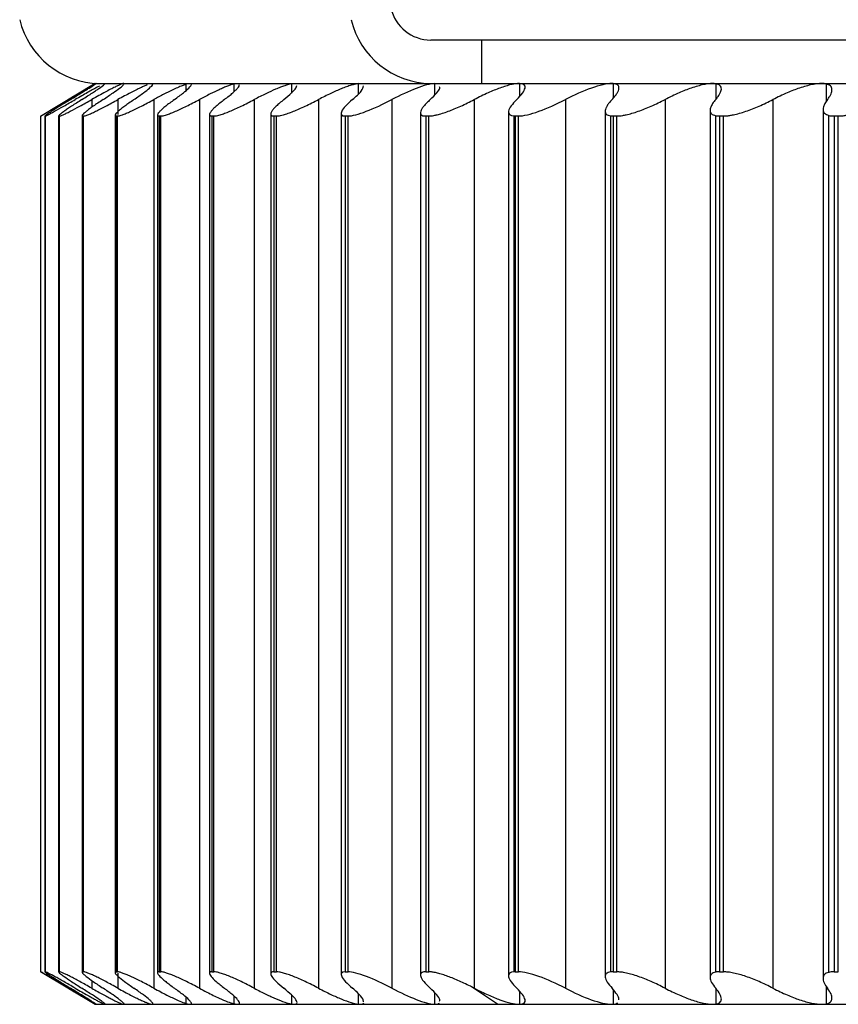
# Paper-space layout '_Derecha' of a CAD drawing. Header units: millimetres. Extents: x -44.3 to 40, y -10.9 to 46.3.
# Tile 1 of 10: x -36.2 to -28.6, y -8.9 to 0.2. Entities that reach past the tile are written whole.
import ezdxf

# ---------------------------------------------------------------- set-up
doc = ezdxf.new("R2010")
doc.units = ezdxf.units.MM

psp = doc.layouts.new('_Derecha')

# ---------------------------------------------------------------- linework, layer by layer
at = {"color": 7, "linetype": 'Continuous', "lineweight": 25}
for p, q in [((23.0455, 0), (-32.4035, 0)), ((-31.9339, 0), (-31.9339, -0.4)), ((-35.5, -0.4), (-36.0055, -0.7033)), ((-35.5, -0.399), (-35.5, -0.4)), ((-35.5, -0.4), (35.5, -0.4)), ((-34.6641, -0.4086), (-34.6641, -0.4673)), ((-34.2205, -0.4054), (-34.2205, -0.4774)), ((-33.6893, -0.4029), (-33.6893, -0.4886)), ((-33.0718, -0.4012), (-33.0718, -0.4965)), ((-32.3697, -0.4002), (-32.3697, -0.5091)), ((-31.5847, -0.4), (-31.5847, -0.5189)), ((-30.7187, -0.4006), (-30.7187, -0.5338)), ((-29.7741, -0.4019), (-29.7741, -0.5486)), ((-28.7531, -0.4041), (-28.7531, -0.5658)), ((-35.5312, -0.5484), (-35.5312, -0.62)), ((-35.2891, -0.5484), (-35.2891, -0.686)), ((-34.9579, -0.5484), (-34.9579, -8.7516)), ((-34.5383, -0.5484), (-34.5383, -8.7516)), ((-34.0315, -0.5484), (-34.0315, -8.7516)), ((-33.4388, -0.5484), (-33.4388, -8.7516)), ((-32.7615, -0.5484), (-32.7615, -8.7516)), ((-32.0015, -0.5484), (-32.0015, -8.7516)), ((-31.1607, -0.5484), (-31.1607, -8.7516)), ((-30.2412, -0.5484), (-30.2412, -8.7516)), ((-29.2452, -0.5484), (-29.2452, -8.7516)), ((-35.9999, -8.6), (-35.9999, -0.7)), ((-35.9629, -0.6981), (-35.9629, -8.6019)), ((-35.9623, -0.7), (-35.9593, -0.7)), ((-35.9623, -0.7), (-35.9623, -8.6)), ((-35.9593, -8.6), (-35.9593, -0.7)), ((-35.8365, -0.696), (-35.8365, -8.6039)), ((-35.8342, -0.7), (-35.8279, -0.7)), ((-35.8342, -0.7), (-35.8342, -8.6)), ((-35.8279, -8.6), (-35.8279, -0.7)), ((-35.6209, -0.6939), (-35.6209, -8.606)), ((-35.6155, -0.7), (-35.6059, -0.7)), ((-35.6155, -0.7), (-35.6155, -8.6)), ((-35.6059, -8.6), (-35.6059, -0.7)), ((-35.3165, -0.6919), (-35.3165, -8.6081)), ((-35.3069, -0.7), (-35.2941, -0.7)), ((-35.3069, -0.7), (-35.3069, -8.6)), ((-35.2941, -8.6), (-35.2941, -0.7)), ((-34.9242, -0.6898), (-34.9242, -8.6101)), ((-34.9091, -0.7), (-34.8931, -0.7)), ((-34.9091, -0.7), (-34.9091, -8.6)), ((-34.8931, -8.6), (-34.8931, -0.7)), ((-34.445, -0.6863), (-34.445, -8.6137)), ((-34.4231, -0.7), (-34.4039, -0.7)), ((-34.4231, -0.7), (-34.4231, -8.6)), ((-34.4039, -8.6), (-34.4039, -0.7)), ((-33.88, -0.6804), (-33.88, -8.6196)), ((-33.8501, -0.7), (-33.8278, -0.7)), ((-33.8501, -0.7), (-33.8501, -8.6)), ((-33.8278, -8.6), (-33.8278, -0.7)), ((-33.2306, -0.6753), (-33.2306, -8.6256)), ((-33.1916, -0.7), (-33.1663, -0.7)), ((-33.1916, -0.7), (-33.1916, -8.6)), ((-33.1663, -8.6), (-33.1663, -0.7)), ((-32.4986, -0.6684), (-32.4986, -8.6315)), ((-32.4493, -0.7), (-32.421, -0.7)), ((-32.4493, -0.7), (-32.4493, -8.6)), ((-32.421, -8.6), (-32.421, -0.7)), ((-31.6858, -0.6601), (-31.6858, -8.6388)), ((-31.6335, -8.6002), (-31.6335, -0.6998)), ((-31.625, -0.7), (-31.5938, -0.7)), ((-31.625, -0.7), (-31.625, -8.6)), ((-31.5938, -8.6), (-31.5938, -0.7)), ((-30.7942, -0.6555), (-30.7942, -8.6445)), ((-30.7419, -8.6011), (-30.7419, -0.6989)), ((-30.7209, -0.7), (-30.6868, -0.7)), ((-30.7209, -0.7), (-30.7209, -8.6)), ((-30.6868, -8.6), (-30.6868, -0.7)), ((-29.826, -0.6481), (-29.826, -8.6519)), ((-29.7738, -8.6028), (-29.7738, -0.6972)), ((-29.7391, -0.7), (-29.7022, -0.7)), ((-29.7391, -0.7), (-29.7391, -8.6)), ((-29.7022, -8.6), (-29.7022, -0.7)), ((-28.7838, -0.6395), (-28.7838, -8.6605)), ((-28.7315, -8.6052), (-28.7315, -0.6948)), ((-28.6822, -0.7), (-28.6427, -0.7)), ((-28.6822, -0.7), (-28.6822, -8.6)), ((-28.6427, -8.6), (-28.6427, -0.7)), ((-36.0055, -8.5967), (-35.5, -8.9)), ((-35.9623, -8.6), (-35.9593, -8.6)), ((-35.8342, -8.6), (-35.8279, -8.6)), ((-35.6155, -8.6), (-35.6059, -8.6)), ((-35.3069, -8.6), (-35.2941, -8.6)), ((-35.2891, -8.6135), (-35.2891, -8.7516)), ((-34.9091, -8.6), (-34.8931, -8.6)), ((-34.4231, -8.6), (-34.4039, -8.6)), ((-33.8501, -8.6), (-33.8278, -8.6)), ((-33.1916, -8.6), (-33.1663, -8.6)), ((-32.4493, -8.6), (-32.421, -8.6)), ((-31.625, -8.6), (-31.5938, -8.6)), ((-30.7209, -8.6), (-30.6868, -8.6)), ((-29.7391, -8.6), (-29.7022, -8.6)), ((-28.6822, -8.6), (-28.6427, -8.6)), ((-35.5312, -8.68), (-35.5312, -8.7516)), ((-33.6893, -8.8114), (-33.6893, -8.8971)), ((-33.0718, -8.8022), (-33.0718, -8.8988)), ((-32.3697, -8.7909), (-32.3697, -8.8998)), ((-31.7886, -8.9), (-32.0376, -8.7331)), ((-31.5847, -8.7772), (-31.5847, -8.9)), ((-30.7187, -8.7662), (-30.7187, -8.8994)), ((-29.7741, -8.7514), (-29.7741, -8.8981)), ((-28.7531, -8.7342), (-28.7531, -8.8959)), ((-35.5, -8.9), (35.5, -8.9)), ((-34.6641, -8.8327), (-34.6641, -8.8914)), ((-34.2205, -8.8226), (-34.2205, -8.8946))]:
    psp.add_line(p, q, dxfattribs=at)
for centre, radius in [((-32.3971, 0.3844), 0.3845), ((-35.4484, 0.3688), 0.7689), ((-32.3906, 0.3688), 0.7689)]:
    psp.add_arc(centre, radius, 193.52359, 269.04023, dxfattribs=at)
for points, knots in [([(-35.5439, -0.4289), (-35.5527, -0.434), (-35.5706, -0.4446), (-35.6048, -0.4648), (-35.6452, -0.4888), (-35.6923, -0.5166), (-35.7276, -0.5376), (-35.7458, -0.5484)], [0, 0, 0, 0, 0.178314, 0.367037, 0.566638, 0.777513, 1, 1, 1, 1]), ([(-35.7273, -0.5484), (-35.7089, -0.5372), (-35.6734, -0.5154), (-35.6268, -0.4868), (-35.5876, -0.4623), (-35.5422, -0.4337), (-35.4993, -0.4065), (-35.4942, -0.4021), (-35.4918, -0.4)], [0, 0, 0, 0, 0.136966, 0.265945, 0.387159, 0.500876, 0.756571, 1, 1, 1, 1]), ([(-35.4595, -0.4228), (-35.469, -0.4278), (-35.4886, -0.4381), (-35.5263, -0.459), (-35.5713, -0.4842), (-35.6239, -0.514), (-35.6633, -0.5367), (-35.6836, -0.5484)], [0, 0, 0, 0, 0.17739, 0.365542, 0.565046, 0.776393, 1, 1, 1, 1]), ([(-35.6219, -0.5484), (-35.6042, -0.5372), (-35.5699, -0.5154), (-35.5256, -0.4868), (-35.4888, -0.4623), (-35.447, -0.4337), (-35.4093, -0.4065), (-35.4088, -0.4021), (-35.4086, -0.4)], [0, 0, 0, 0, 0.136966, 0.265945, 0.387159, 0.500876, 0.756571, 1, 1, 1, 1]), ([(-35.4918, -0.4), (-35.4927, -0.4003), (-35.4947, -0.4011), (-35.5052, -0.4068), (-35.5209, -0.4156), (-35.5362, -0.4245), (-35.5439, -0.4289)], [0, 0, 0, 0, 0.2442, 0.491588, 0.743194, 1, 1, 1, 1]), ([(-35.2845, -0.4173), (-35.2947, -0.4222), (-35.3159, -0.4321), (-35.3573, -0.4534), (-35.407, -0.4797), (-35.4653, -0.5114), (-35.5088, -0.5358), (-35.5312, -0.5484)], [0, 0, 0, 0, 0.176603, 0.364236, 0.563627, 0.77538, 1, 1, 1, 1]), ([(-35.4265, -0.5484), (-35.3942, -0.527), (-35.3333, -0.4865), (-35.2693, -0.4394), (-35.2338, -0.4103), (-35.2358, -0.4063), (-35.2365, -0.4049)], [0, 0, 0, 0, 0.2993955, 0.5638869, 0.8522987, 1, 1, 1, 1]), ([(-35.0191, -0.4126), (-35.0281, -0.4163), (-35.0467, -0.4239), (-35.0821, -0.4404), (-35.1241, -0.4609), (-35.173, -0.4859), (-35.2283, -0.515), (-35.2685, -0.5371), (-35.2891, -0.5484)], [0, 0, 0, 0, 0.145877, 0.29943, 0.461193, 0.631624, 0.811115, 1, 1, 1, 1]), ([(-35.1417, -0.5484), (-35.1108, -0.5269), (-35.0527, -0.4865), (-34.9949, -0.4396), (-34.9654, -0.4118), (-34.9697, -0.4079), (-34.9708, -0.4069)], [0, 0, 0, 0, 0.315952, 0.595071, 0.899432, 1, 1, 1, 1]), ([(-34.6641, -0.4086), (-34.6749, -0.4124), (-34.6967, -0.42), (-34.7395, -0.4381), (-34.7951, -0.4638), (-34.8678, -0.5), (-34.9268, -0.5317), (-34.9579, -0.5484)], [0, 0, 0, 0, 0.160074, 0.326489, 0.500049, 0.737081, 1, 1, 1, 1]), ([(-34.768, -0.5484), (-34.7387, -0.5269), (-34.6834, -0.4864), (-34.6322, -0.4399), (-34.6078, -0.4132), (-34.6134, -0.4094), (-34.6142, -0.409)], [0, 0, 0, 0, 0.3344081, 0.6298304, 0.9519705, 1, 1, 1, 1]), ([(-34.2205, -0.4054), (-34.2289, -0.4077), (-34.2459, -0.4125), (-34.2778, -0.424), (-34.3146, -0.4388), (-34.3672, -0.4619), (-34.4411, -0.4972), (-34.5048, -0.5307), (-34.5383, -0.5484)], [0, 0, 0, 0, 0.1196547, 0.2426226, 0.3693264, 0.5001524, 0.7365567, 1, 1, 1, 1]), ([(-34.3066, -0.5484), (-34.2919, -0.5372), (-34.2635, -0.5154), (-34.2294, -0.4867), (-34.2031, -0.4623), (-34.1834, -0.441), (-34.1703, -0.423), (-34.1689, -0.4147), (-34.1682, -0.4106)], [0, 0, 0, 0, 0.180863, 0.351179, 0.511241, 0.661405, 0.833187, 1, 1, 1, 1]), ([(-33.6893, -0.4029), (-33.6982, -0.4049), (-33.7164, -0.4088), (-33.7507, -0.4197), (-33.7903, -0.4343), (-33.8472, -0.4577), (-33.9272, -0.4943), (-33.9955, -0.5297), (-34.0315, -0.5484)], [0, 0, 0, 0, 0.119826, 0.242778, 0.369353, 0.500008, 0.73592, 1, 1, 1, 1]), ([(-33.7585, -0.5484), (-33.7329, -0.5271), (-33.6847, -0.4871), (-33.6434, -0.4411), (-33.6412, -0.425), (-33.6401, -0.4175)], [0, 0, 0, 0, 0.379164, 0.714125, 1, 1, 1, 1]), ([(-33.0718, -0.4012), (-33.0813, -0.4027), (-33.1005, -0.4057), (-33.1374, -0.4158), (-33.18, -0.43), (-33.2411, -0.4536), (-33.3273, -0.4915), (-33.4002, -0.5287), (-33.4388, -0.5484)], [0, 0, 0, 0, 0.120056, 0.242998, 0.369406, 0.499811, 0.735275, 1, 1, 1, 1]), ([(-33.1251, -0.5484), (-33.0937, -0.5204), (-33.0341, -0.467), (-33.0262, -0.4368), (-33.0225, -0.4225)], [0, 0, 0, 0, 0.5257247, 1, 1, 1, 1]), ([(-32.3697, -0.4002), (-32.409, -0.4022), (-32.4683, -0.4187), (-32.6062, -0.4717), (-32.6839, -0.5078), (-32.7615, -0.5484)], [0, 0, 0, 0, 0.5, 0.5, 1, 1, 1, 1]), ([(-32.408, -0.5484), (-32.3863, -0.5273), (-32.3453, -0.4874), (-32.3174, -0.4465), (-32.3208, -0.4334), (-32.3219, -0.4294)], [0, 0, 0, 0, 0.438775, 0.826397, 1, 1, 1, 1]), ([(-31.5875, -0.4), (-31.5982, -0.4005), (-31.6199, -0.4016), (-31.6618, -0.4099), (-31.7105, -0.4232), (-31.7799, -0.4467), (-31.8778, -0.4866), (-31.9586, -0.527), (-32.0015, -0.5484)], [0, 0, 0, 0, 0.120692, 0.24373, 0.369847, 0.499724, 0.734335, 1, 1, 1, 1]), ([(-31.6091, -0.5484), (-31.5664, -0.5067), (-31.5392, -0.4699), (-31.5278, -0.4168), (-31.5443, -0.4007), (-31.5847, -0.4)], [0, 0, 0, 0, 0.5, 0.5, 1, 1, 1, 1]), ([(-30.7336, -0.4), (-30.7794, -0.4), (-30.8459, -0.4156), (-30.9968, -0.4691), (-31.0798, -0.5064), (-31.1607, -0.5484)], [0, 0, 0, 0, 0.5, 0.5, 1, 1, 1, 1]), ([(-30.7303, -0.5484), (-30.7208, -0.5379), (-30.7023, -0.5174), (-30.6833, -0.4901), (-30.6712, -0.4666), (-30.6638, -0.4387), (-30.6707, -0.4111), (-30.703, -0.404), (-30.7187, -0.4006)], [0, 0, 0, 0, 0.136577, 0.265506, 0.386977, 0.501219, 0.757304, 1, 1, 1, 1]), ([(-29.802, -0.4), (-29.8146, -0.4005), (-29.84, -0.4016), (-29.887, -0.4099), (-29.9401, -0.4232), (-30.0143, -0.4467), (-30.1164, -0.4866), (-30.1979, -0.527), (-30.2412, -0.5484)], [0, 0, 0, 0, 0.120692, 0.24373, 0.369847, 0.499724, 0.734335, 1, 1, 1, 1]), ([(-29.7739, -0.5484), (-29.7658, -0.5384), (-29.7499, -0.5189), (-29.7341, -0.4928), (-29.7245, -0.4701), (-29.7196, -0.4429), (-29.7281, -0.4152), (-29.759, -0.4063), (-29.7741, -0.4019)], [0, 0, 0, 0, 0.136191, 0.26502, 0.386654, 0.501291, 0.757692, 1, 1, 1, 1]), ([(-28.7952, -0.4), (-28.8087, -0.4005), (-28.8359, -0.4016), (-28.8852, -0.4099), (-28.9403, -0.4232), (-29.0165, -0.4467), (-29.1204, -0.4866), (-29.2019, -0.527), (-29.2452, -0.5484)], [0, 0, 0, 0, 0.120692, 0.24373, 0.369847, 0.499724, 0.734335, 1, 1, 1, 1]), ([(-28.7423, -0.5484), (-28.7354, -0.5389), (-28.722, -0.5205), (-28.7092, -0.4956), (-28.7019, -0.4738), (-28.6993, -0.4472), (-28.7093, -0.4197), (-28.7387, -0.4092), (-28.7531, -0.4041)], [0, 0, 0, 0, 0.135751, 0.264437, 0.386203, 0.501223, 0.757922, 1, 1, 1, 1]), ([(-35.9999, -0.7), (-35.9995, -0.6998), (-35.9988, -0.6993), (-35.9922, -0.6953), (-35.9801, -0.6881), (-35.9597, -0.6759), (-35.9189, -0.6516), (-35.8509, -0.6111), (-35.7812, -0.5696), (-35.7458, -0.5484)], [0, 0, 0, 0, 0.082854, 0.165928, 0.250146, 0.374251, 0.499638, 0.745109, 1, 1, 1, 1]), ([(-35.7273, -0.5484), (-35.745, -0.5593), (-35.7799, -0.5807), (-35.8266, -0.6097), (-35.8675, -0.6352), (-35.9024, -0.6574), (-35.9306, -0.6757), (-35.9506, -0.6893), (-35.9627, -0.6983), (-35.9624, -0.6994), (-35.9623, -0.7)], [0, 0, 0, 0, 0.129351, 0.25442, 0.37715, 0.499598, 0.624418, 0.748827, 0.875523, 1, 1, 1, 1]), ([(-35.9593, -0.7), (-35.9581, -0.6998), (-35.9559, -0.6993), (-35.947, -0.6953), (-35.9323, -0.6881), (-35.9091, -0.6759), (-35.8643, -0.6516), (-35.792, -0.6111), (-35.7202, -0.5696), (-35.6836, -0.5484)], [0, 0, 0, 0, 0.082854, 0.165928, 0.250146, 0.374251, 0.499638, 0.745109, 1, 1, 1, 1]), ([(-35.6219, -0.5484), (-35.639, -0.5593), (-35.6727, -0.5807), (-35.7172, -0.6097), (-35.7555, -0.6352), (-35.7876, -0.6574), (-35.8127, -0.6757), (-35.8294, -0.6893), (-35.838, -0.6983), (-35.8355, -0.6994), (-35.8342, -0.7)], [0, 0, 0, 0, 0.129351, 0.25442, 0.37715, 0.499598, 0.624418, 0.748827, 0.875523, 1, 1, 1, 1]), ([(-35.8279, -0.7), (-35.826, -0.6998), (-35.8221, -0.6993), (-35.811, -0.6953), (-35.7937, -0.6881), (-35.7677, -0.6759), (-35.7192, -0.6516), (-35.6428, -0.6111), (-35.5689, -0.5696), (-35.5312, -0.5484)], [0, 0, 0, 0, 0.082854, 0.165929, 0.250146, 0.374251, 0.499638, 0.745109, 1, 1, 1, 1]), ([(-35.4265, -0.5484), (-35.443, -0.5593), (-35.4754, -0.5807), (-35.5175, -0.6097), (-35.5532, -0.6352), (-35.5824, -0.6574), (-35.6044, -0.6757), (-35.6177, -0.6893), (-35.6229, -0.6983), (-35.618, -0.6994), (-35.6155, -0.7)], [0, 0, 0, 0, 0.129351, 0.25442, 0.37715, 0.499598, 0.624418, 0.748826, 0.875523, 1, 1, 1, 1]), ([(-35.6059, -0.7), (-35.6033, -0.6998), (-35.5979, -0.6993), (-35.5846, -0.6953), (-35.5647, -0.6881), (-35.536, -0.6759), (-35.4838, -0.6516), (-35.4034, -0.6111), (-35.3277, -0.5696), (-35.2891, -0.5484)], [0, 0, 0, 0, 0.082854, 0.165929, 0.250146, 0.374252, 0.499638, 0.745109, 1, 1, 1, 1]), ([(-35.1417, -0.5484), (-35.1574, -0.5593), (-35.1884, -0.5807), (-35.228, -0.6097), (-35.2611, -0.6352), (-35.2873, -0.6574), (-35.3061, -0.6757), (-35.316, -0.6893), (-35.3177, -0.6983), (-35.3105, -0.6994), (-35.3069, -0.7)], [0, 0, 0, 0, 0.129351, 0.25442, 0.37715, 0.499598, 0.624418, 0.748826, 0.875523, 1, 1, 1, 1]), ([(-35.2941, -0.7), (-35.2906, -0.6998), (-35.2838, -0.6993), (-35.2682, -0.6953), (-35.2459, -0.6881), (-35.2145, -0.6759), (-35.1588, -0.6516), (-35.0747, -0.6111), (-34.9973, -0.5696), (-34.9579, -0.5484)], [0, 0, 0, 0, 0.082855, 0.165929, 0.250146, 0.374252, 0.499638, 0.74511, 1, 1, 1, 1]), ([(-34.768, -0.5484), (-34.7831, -0.5593), (-34.8126, -0.5807), (-34.8496, -0.6097), (-34.8799, -0.6352), (-34.9031, -0.6574), (-34.9187, -0.6757), (-34.9252, -0.6893), (-34.9233, -0.6983), (-34.9138, -0.6994), (-34.9091, -0.7)], [0, 0, 0, 0, 0.1293511, 0.2544196, 0.3771498, 0.4995976, 0.6244182, 0.7488264, 0.8755231, 1, 1, 1, 1]), ([(-34.8931, -0.7), (-34.8889, -0.6998), (-34.8805, -0.6993), (-34.8628, -0.6953), (-34.8381, -0.6881), (-34.8041, -0.6759), (-34.745, -0.6516), (-34.6574, -0.6111), (-34.5785, -0.5696), (-34.5383, -0.5484)], [0, 0, 0, 0, 0.082855, 0.165929, 0.250147, 0.374252, 0.499638, 0.745109, 1, 1, 1, 1]), ([(-34.3066, -0.5484), (-34.3208, -0.5593), (-34.3488, -0.5807), (-34.3832, -0.6097), (-34.4106, -0.6352), (-34.4307, -0.6574), (-34.443, -0.6757), (-34.446, -0.6893), (-34.4407, -0.6983), (-34.4289, -0.6994), (-34.4231, -0.7)], [0, 0, 0, 0, 0.129351, 0.25442, 0.37715, 0.499598, 0.624418, 0.748826, 0.875523, 1, 1, 1, 1]), ([(-34.4039, -0.7), (-34.399, -0.6998), (-34.3891, -0.6993), (-34.3693, -0.6953), (-34.3422, -0.6881), (-34.3057, -0.6759), (-34.2434, -0.6516), (-34.1525, -0.6111), (-34.0723, -0.5696), (-34.0315, -0.5484)], [0, 0, 0, 0, 0.082855, 0.165929, 0.250147, 0.374252, 0.499638, 0.745109, 1, 1, 1, 1]), ([(-33.7585, -0.5484), (-33.7719, -0.5593), (-33.7983, -0.5807), (-33.8299, -0.6097), (-33.8544, -0.6352), (-33.8713, -0.6574), (-33.8803, -0.6757), (-33.8799, -0.6893), (-33.8711, -0.6983), (-33.8571, -0.6994), (-33.8501, -0.7)], [0, 0, 0, 0, 0.129351, 0.254419, 0.37715, 0.499597, 0.624418, 0.748826, 0.875523, 1, 1, 1, 1]), ([(-33.8278, -0.7), (-33.8222, -0.6998), (-33.8109, -0.6993), (-33.7889, -0.6953), (-33.7596, -0.6881), (-33.7207, -0.6759), (-33.6553, -0.6516), (-33.5613, -0.6111), (-33.4801, -0.5696), (-33.4388, -0.5484)], [0, 0, 0, 0, 0.082855, 0.165929, 0.250147, 0.374252, 0.499638, 0.745109, 1, 1, 1, 1]), ([(-33.1251, -0.5484), (-33.1761, -0.5915), (-33.2118, -0.6295), (-33.2382, -0.6837), (-33.228, -0.7), (-33.1916, -0.7)], [0, 0, 0, 0, 0.5, 0.5, 1, 1, 1, 1]), ([(-33.1663, -0.7), (-33.1299, -0.7), (-33.07, -0.6842), (-32.9261, -0.6295), (-32.8438, -0.5915), (-32.7615, -0.5484)], [0, 0, 0, 0, 0.5, 0.5, 1, 1, 1, 1]), ([(-32.408, -0.5484), (-32.4197, -0.5593), (-32.4427, -0.5807), (-32.4685, -0.6097), (-32.487, -0.6352), (-32.4975, -0.6574), (-32.4999, -0.6757), (-32.4926, -0.6893), (-32.4769, -0.6983), (-32.4585, -0.6994), (-32.4493, -0.7)], [0, 0, 0, 0, 0.129351, 0.254419, 0.377149, 0.499597, 0.624418, 0.748826, 0.875523, 1, 1, 1, 1]), ([(-32.421, -0.7), (-32.4139, -0.6998), (-32.3998, -0.6993), (-32.3739, -0.6953), (-32.3402, -0.6881), (-32.2968, -0.6759), (-32.2257, -0.6516), (-32.1263, -0.6111), (-32.0437, -0.5696), (-32.0015, -0.5484)], [0, 0, 0, 0, 0.082855, 0.165929, 0.250147, 0.374252, 0.499638, 0.745109, 1, 1, 1, 1]), ([(-31.6091, -0.5484), (-31.6518, -0.5901), (-31.679, -0.627), (-31.6903, -0.6809), (-31.6739, -0.6978), (-31.6335, -0.6998)], [0, 0, 0, 0, 0.5, 0.5, 1, 1, 1, 1]), ([(-31.5938, -0.7), (-31.5489, -0.7), (-31.482, -0.6842), (-31.3284, -0.6295), (-31.2435, -0.5915), (-31.1607, -0.5484)], [0, 0, 0, 0, 0.5, 0.5, 1, 1, 1, 1]), ([(-30.7303, -0.5484), (-30.7394, -0.5585), (-30.7572, -0.5782), (-30.7764, -0.6052), (-30.7891, -0.6294), (-30.795, -0.6508), (-30.7938, -0.669), (-30.7845, -0.6835), (-30.7682, -0.6942), (-30.7506, -0.6973), (-30.7419, -0.6989)], [0, 0, 0, 0, 0.129054, 0.254349, 0.377513, 0.50026, 0.625288, 0.749457, 0.87577, 1, 1, 1, 1]), ([(-30.6868, -0.7), (-30.6784, -0.6998), (-30.6616, -0.6993), (-30.632, -0.6953), (-30.5943, -0.6881), (-30.5468, -0.6759), (-30.4708, -0.6516), (-30.367, -0.6111), (-30.2836, -0.5696), (-30.2412, -0.5484)], [0, 0, 0, 0, 0.082855, 0.165929, 0.250147, 0.374252, 0.499638, 0.745109, 1, 1, 1, 1]), ([(-29.7739, -0.5484), (-29.784, -0.561), (-29.804, -0.5858), (-29.8212, -0.6186), (-29.8289, -0.6519), (-29.8202, -0.6827), (-29.7891, -0.6924), (-29.7738, -0.6972)], [0, 0, 0, 0, 0.171089, 0.336856, 0.500855, 0.753789, 1, 1, 1, 1]), ([(-29.7022, -0.7), (-29.6932, -0.6998), (-29.6752, -0.6993), (-29.6438, -0.6953), (-29.6042, -0.6881), (-29.5549, -0.6759), (-29.4767, -0.6516), (-29.3711, -0.6111), (-29.2877, -0.5696), (-29.2452, -0.5484)], [0, 0, 0, 0, 0.082855, 0.165929, 0.250146, 0.374251, 0.499638, 0.745109, 1, 1, 1, 1]), ([(-28.7423, -0.5484), (-28.7508, -0.5603), (-28.7676, -0.5838), (-28.7813, -0.6153), (-28.786, -0.6475), (-28.7757, -0.678), (-28.7461, -0.6893), (-28.7315, -0.6948)], [0, 0, 0, 0, 0.170816, 0.336731, 0.500904, 0.753827, 1, 1, 1, 1]), ([(-28.6427, -0.7), (-28.633, -0.6998), (-28.6138, -0.6993), (-28.5807, -0.6953), (-28.5394, -0.6881), (-28.4883, -0.6759), (-28.4081, -0.6516), (-28.3009, -0.6111), (-28.2178, -0.5696), (-28.1754, -0.5484)], [0, 0, 0, 0, 0.082854, 0.165929, 0.250146, 0.374251, 0.499638, 0.745109, 1, 1, 1, 1]), ([(-35.7458, -8.7516), (-35.764, -8.7407), (-35.7999, -8.7193), (-35.8485, -8.6903), (-35.8914, -8.6648), (-35.9286, -8.6426), (-35.9594, -8.6243), (-35.9822, -8.6107), (-35.9972, -8.6017), (-35.999, -8.6006), (-35.9999, -8.6)], [0, 0, 0, 0, 0.129351, 0.254419, 0.377149, 0.499597, 0.624417, 0.748826, 0.875523, 1, 1, 1, 1]), ([(-35.9623, -8.6), (-35.9626, -8.6002), (-35.9632, -8.6007), (-35.9586, -8.6047), (-35.9488, -8.6119), (-35.9309, -8.6241), (-35.8935, -8.6484), (-35.8293, -8.6889), (-35.7617, -8.7304), (-35.7273, -8.7516)], [0, 0, 0, 0, 0.082854, 0.165928, 0.250146, 0.374251, 0.499638, 0.745109, 1, 1, 1, 1]), ([(-35.6836, -8.7516), (-35.7024, -8.7407), (-35.7393, -8.7193), (-35.7899, -8.6903), (-35.8352, -8.6648), (-35.875, -8.6426), (-35.9087, -8.6243), (-35.9347, -8.6107), (-35.9531, -8.6017), (-35.9572, -8.6006), (-35.9593, -8.6)], [0, 0, 0, 0, 0.129351, 0.254419, 0.377149, 0.499596, 0.624417, 0.748826, 0.875523, 1, 1, 1, 1]), ([(-35.8342, -8.6), (-35.8353, -8.6002), (-35.8374, -8.6007), (-35.8351, -8.6047), (-35.8279, -8.6119), (-35.813, -8.6241), (-35.7796, -8.6484), (-35.7201, -8.6889), (-35.655, -8.7304), (-35.6219, -8.7516)], [0, 0, 0, 0, 0.082854, 0.165928, 0.250146, 0.374251, 0.499638, 0.745109, 1, 1, 1, 1]), ([(-35.5312, -8.7516), (-35.5505, -8.7407), (-35.5884, -8.7193), (-35.6409, -8.6903), (-35.6884, -8.6648), (-35.7307, -8.6426), (-35.7673, -8.6243), (-35.7965, -8.6107), (-35.8182, -8.6017), (-35.8247, -8.6006), (-35.8279, -8.6)], [0, 0, 0, 0, 0.129351, 0.254419, 0.377149, 0.499596, 0.624417, 0.748826, 0.875523, 1, 1, 1, 1]), ([(-35.6155, -8.6), (-35.6174, -8.6002), (-35.621, -8.6007), (-35.6211, -8.6047), (-35.6166, -8.6119), (-35.6046, -8.6241), (-35.5754, -8.6484), (-35.5207, -8.6889), (-35.4583, -8.7304), (-35.4265, -8.7516)], [0, 0, 0, 0, 0.082854, 0.165929, 0.250146, 0.374251, 0.499638, 0.745109, 1, 1, 1, 1]), ([(-35.2891, -8.7516), (-35.3088, -8.7407), (-35.3476, -8.7193), (-35.4019, -8.6903), (-35.4514, -8.6648), (-35.4962, -8.6426), (-35.5356, -8.6243), (-35.5678, -8.6107), (-35.5928, -8.6017), (-35.6016, -8.6006), (-35.6059, -8.6)], [0, 0, 0, 0, 0.129351, 0.254419, 0.377148, 0.499596, 0.624416, 0.748825, 0.875523, 1, 1, 1, 1]), ([(-35.3069, -8.6), (-35.3095, -8.6002), (-35.3147, -8.6007), (-35.3171, -8.6047), (-35.3152, -8.6119), (-35.3063, -8.6241), (-35.2813, -8.6484), (-35.2315, -8.6889), (-35.172, -8.7304), (-35.1417, -8.7516)], [0, 0, 0, 0, 0.082854, 0.165929, 0.250146, 0.374251, 0.499638, 0.745109, 1, 1, 1, 1]), ([(-34.9579, -8.7516), (-34.978, -8.7407), (-35.0175, -8.7193), (-35.0734, -8.6903), (-35.1249, -8.6648), (-35.1721, -8.6426), (-35.214, -8.6243), (-35.2493, -8.6107), (-35.2775, -8.6017), (-35.2886, -8.6006), (-35.2941, -8.6)], [0, 0, 0, 0, 0.12935, 0.254419, 0.377148, 0.499596, 0.624416, 0.748825, 0.875523, 1, 1, 1, 1]), ([(-34.9091, -8.6), (-34.9124, -8.6002), (-34.9191, -8.6007), (-34.9239, -8.6047), (-34.9247, -8.6119), (-34.9188, -8.6241), (-34.8981, -8.6484), (-34.8533, -8.6889), (-34.7968, -8.7304), (-34.768, -8.7516)], [0, 0, 0, 0, 0.082854, 0.165929, 0.250146, 0.374251, 0.499638, 0.745109, 1, 1, 1, 1]), ([(-34.5383, -8.7516), (-34.5588, -8.7407), (-34.599, -8.7193), (-34.6564, -8.6903), (-34.7097, -8.6648), (-34.759, -8.6426), (-34.8036, -8.6243), (-34.8417, -8.6107), (-34.8731, -8.6017), (-34.8865, -8.6006), (-34.8931, -8.6)], [0, 0, 0, 0, 0.129351, 0.254419, 0.377149, 0.499596, 0.624417, 0.748825, 0.875523, 1, 1, 1, 1]), ([(-34.4231, -8.6), (-34.4272, -8.6002), (-34.4354, -8.6007), (-34.4424, -8.6047), (-34.4459, -8.6119), (-34.4431, -8.6241), (-34.4268, -8.6484), (-34.3871, -8.6889), (-34.3338, -8.7304), (-34.3066, -8.7516)], [0, 0, 0, 0, 0.082855, 0.165929, 0.250146, 0.374251, 0.499638, 0.745109, 1, 1, 1, 1]), ([(-34.0315, -8.7516), (-34.0523, -8.7407), (-34.0931, -8.7193), (-34.1518, -8.6903), (-34.2068, -8.6648), (-34.2582, -8.6426), (-34.3052, -8.6243), (-34.3461, -8.6107), (-34.3806, -8.6017), (-34.3962, -8.6006), (-34.4039, -8.6)], [0, 0, 0, 0, 0.129351, 0.254419, 0.377149, 0.499596, 0.624417, 0.748826, 0.875523, 1, 1, 1, 1]), ([(-33.8501, -8.6), (-33.8549, -8.6002), (-33.8646, -8.6007), (-33.8739, -8.6047), (-33.8802, -8.6119), (-33.8804, -8.6241), (-33.8685, -8.6484), (-33.8341, -8.6889), (-33.784, -8.7304), (-33.7585, -8.7516)], [0, 0, 0, 0, 0.082855, 0.165929, 0.250146, 0.374252, 0.499638, 0.745109, 1, 1, 1, 1]), ([(-33.4388, -8.7516), (-33.4597, -8.7407), (-33.501, -8.7193), (-33.5609, -8.6903), (-33.6175, -8.6648), (-33.6709, -8.6426), (-33.7201, -8.6243), (-33.7638, -8.6107), (-33.8013, -8.6017), (-33.819, -8.6006), (-33.8278, -8.6)], [0, 0, 0, 0, 0.129351, 0.254419, 0.377149, 0.499597, 0.624417, 0.748826, 0.875523, 1, 1, 1, 1]), ([(-33.1916, -8.6), (-33.2279, -8.6), (-33.2383, -8.6158), (-33.2119, -8.6705), (-33.176, -8.7085), (-33.1251, -8.7516)], [0, 0, 0, 0, 0.5, 0.5, 1, 1, 1, 1]), ([(-32.7615, -8.7516), (-32.8439, -8.7085), (-32.9261, -8.6705), (-33.0688, -8.6163), (-33.1298, -8.6), (-33.1663, -8.6)], [0, 0, 0, 0, 0.5, 0.5, 1, 1, 1, 1]), ([(-32.4493, -8.6), (-32.4556, -8.6002), (-32.4682, -8.6007), (-32.482, -8.6047), (-32.4935, -8.6119), (-32.4999, -8.6241), (-32.4968, -8.6484), (-32.4731, -8.6889), (-32.43, -8.7304), (-32.408, -8.7516)], [0, 0, 0, 0, 0.0828546, 0.1659289, 0.2501466, 0.3742516, 0.4996378, 0.7451094, 1, 1, 1, 1]), ([(-32.0376, -8.7331), (-32.0573, -8.7235), (-32.096, -8.7044), (-32.1528, -8.6788), (-32.2069, -8.6563), (-32.2586, -8.6369), (-32.3072, -8.621), (-32.3514, -8.6092), (-32.3906, -8.6015), (-32.4109, -8.6005), (-32.421, -8.6)], [0, 0, 0, 0, 0.128935, 0.253912, 0.376673, 0.499055, 0.623939, 0.748522, 0.875271, 1, 1, 1, 1]), ([(-31.6335, -8.6002), (-31.6738, -8.6022), (-31.6903, -8.6188), (-31.6791, -8.673), (-31.6517, -8.71), (-31.6091, -8.7516)], [0, 0, 0, 0, 0.5, 0.5, 1, 1, 1, 1]), ([(-31.1607, -8.7516), (-31.2436, -8.7085), (-31.3284, -8.6705), (-31.4807, -8.6163), (-31.5488, -8.6), (-31.5938, -8.6)], [0, 0, 0, 0, 0.5, 0.5, 1, 1, 1, 1]), ([(-30.7419, -8.6011), (-30.7506, -8.6026), (-30.7681, -8.6057), (-30.7847, -8.616), (-30.7939, -8.6305), (-30.7953, -8.655), (-30.7805, -8.6937), (-30.7472, -8.7321), (-30.7303, -8.7516)], [0, 0, 0, 0, 0.123683, 0.246547, 0.371072, 0.499645, 0.745539, 1, 1, 1, 1]), ([(-30.2412, -8.7516), (-30.2626, -8.7407), (-30.3046, -8.7193), (-30.3678, -8.6903), (-30.4292, -8.6648), (-30.4889, -8.6426), (-30.5461, -8.6243), (-30.5995, -8.6107), (-30.6479, -8.6017), (-30.6739, -8.6006), (-30.6868, -8.6)], [0, 0, 0, 0, 0.129351, 0.254419, 0.37715, 0.499597, 0.624418, 0.748826, 0.875523, 1, 1, 1, 1]), ([(-29.7738, -8.6028), (-29.7821, -8.6048), (-29.7986, -8.6088), (-29.8149, -8.6199), (-29.8247, -8.6348), (-29.8278, -8.6591), (-29.8168, -8.6965), (-29.7884, -8.733), (-29.7739, -8.7516)], [0, 0, 0, 0, 0.1235316, 0.2465713, 0.3713123, 0.4998647, 0.7458976, 1, 1, 1, 1]), ([(-29.2452, -8.7516), (-29.2666, -8.7407), (-29.3086, -8.7193), (-29.3722, -8.6903), (-29.4344, -8.6648), (-29.4953, -8.6426), (-29.5542, -8.6243), (-29.6096, -8.6107), (-29.6605, -8.6017), (-29.6884, -8.6006), (-29.7022, -8.6)], [0, 0, 0, 0, 0.129351, 0.254419, 0.37715, 0.499597, 0.624418, 0.748826, 0.875523, 1, 1, 1, 1]), ([(-28.7315, -8.6052), (-28.7394, -8.6076), (-28.7551, -8.6125), (-28.7711, -8.6242), (-28.7812, -8.6393), (-28.7858, -8.6633), (-28.7783, -8.6993), (-28.7544, -8.734), (-28.7423, -8.7516)], [0, 0, 0, 0, 0.123412, 0.24662, 0.371551, 0.500055, 0.746225, 1, 1, 1, 1]), ([(-35.7458, -8.7516), (-35.7276, -8.7624), (-35.6923, -8.7834), (-35.6452, -8.8112), (-35.6048, -8.8352), (-35.5706, -8.8554), (-35.5527, -8.866), (-35.5439, -8.8711)], [0, 0, 0, 0, 0.222487, 0.433362, 0.632963, 0.821686, 1, 1, 1, 1]), ([(-35.4918, -8.9), (-35.4921, -8.8995), (-35.4929, -8.8984), (-35.5051, -8.8901), (-35.5256, -8.8768), (-35.5628, -8.8533), (-35.6263, -8.8134), (-35.6923, -8.773), (-35.7273, -8.7516)], [0, 0, 0, 0, 0.120692, 0.24373, 0.369847, 0.499724, 0.734336, 1, 1, 1, 1]), ([(-35.6836, -8.7516), (-35.6633, -8.7633), (-35.6239, -8.786), (-35.5713, -8.8158), (-35.5263, -8.841), (-35.4886, -8.8619), (-35.469, -8.8722), (-35.4595, -8.8772)], [0, 0, 0, 0, 0.223607, 0.434954, 0.634458, 0.82261, 1, 1, 1, 1]), ([(-35.4086, -8.9), (-35.4078, -8.8995), (-35.4063, -8.8984), (-35.4152, -8.8901), (-35.4325, -8.8768), (-35.4657, -8.8533), (-35.5248, -8.8134), (-35.5882, -8.773), (-35.6219, -8.7516)], [0, 0, 0, 0, 0.120692, 0.24373, 0.369847, 0.499724, 0.734336, 1, 1, 1, 1]), ([(-35.5312, -8.7516), (-35.5124, -8.7622), (-35.4757, -8.7828), (-35.4255, -8.8103), (-35.3809, -8.8341), (-35.3427, -8.8541), (-35.3101, -8.8706), (-35.2929, -8.8787), (-35.2845, -8.8827)], [0, 0, 0, 0, 0.188089, 0.367189, 0.537578, 0.699581, 0.853575, 1, 1, 1, 1]), ([(-35.2359, -8.9), (-35.2341, -8.8995), (-35.2304, -8.8984), (-35.2359, -8.8901), (-35.2498, -8.8768), (-35.2791, -8.8533), (-35.3335, -8.8134), (-35.3943, -8.773), (-35.4265, -8.7516)], [0, 0, 0, 0, 0.120692, 0.24373, 0.369847, 0.499724, 0.734335, 1, 1, 1, 1]), ([(-35.2891, -8.7516), (-35.2685, -8.7629), (-35.2283, -8.785), (-35.173, -8.8141), (-35.1241, -8.8391), (-35.0821, -8.8596), (-35.0467, -8.8761), (-35.0281, -8.8837), (-35.0191, -8.8874)], [0, 0, 0, 0, 0.188885, 0.368376, 0.538807, 0.70057, 0.854123, 1, 1, 1, 1]), ([(-34.9742, -8.9), (-34.9713, -8.8995), (-34.9654, -8.8984), (-34.9676, -8.8901), (-34.9782, -8.8768), (-35.0033, -8.8533), (-35.0529, -8.8134), (-35.1109, -8.773), (-35.1417, -8.7516)], [0, 0, 0, 0, 0.120692, 0.24373, 0.369847, 0.499724, 0.734335, 1, 1, 1, 1]), ([(-34.9579, -8.7516), (-34.9367, -8.763), (-34.8959, -8.7851), (-34.8395, -8.814), (-34.7785, -8.8442), (-34.7156, -8.8729), (-34.6809, -8.8853), (-34.6641, -8.8914)], [0, 0, 0, 0, 0.178531, 0.345402, 0.500912, 0.758004, 1, 1, 1, 1]), ([(-34.6242, -8.9), (-34.6202, -8.8995), (-34.6121, -8.8984), (-34.6109, -8.8901), (-34.6182, -8.8768), (-34.6392, -8.8533), (-34.6838, -8.8134), (-34.7388, -8.773), (-34.768, -8.7516)], [0, 0, 0, 0, 0.120692, 0.24373, 0.369847, 0.499724, 0.734335, 1, 1, 1, 1]), ([(-34.5383, -8.7516), (-34.5155, -8.7637), (-34.4714, -8.7871), (-34.4103, -8.8175), (-34.344, -8.8488), (-34.2756, -8.8779), (-34.2385, -8.8891), (-34.2205, -8.8946)], [0, 0, 0, 0, 0.1791136, 0.3460215, 0.5010724, 0.7579482, 1, 1, 1, 1]), ([(-34.1867, -8.9), (-34.1816, -8.8995), (-34.1714, -8.8984), (-34.1669, -8.8901), (-34.1707, -8.8768), (-34.1875, -8.8533), (-34.2271, -8.8134), (-34.279, -8.773), (-34.3066, -8.7516)], [0, 0, 0, 0, 0.120692, 0.24373, 0.369847, 0.499724, 0.734335, 1, 1, 1, 1]), ([(-34.0315, -8.7516), (-34.0129, -8.7613), (-33.9768, -8.7803), (-33.9253, -8.8058), (-33.8782, -8.8281), (-33.8177, -8.855), (-33.7481, -8.8826), (-33.7085, -8.8923), (-33.6893, -8.8971)], [0, 0, 0, 0, 0.135977, 0.264739, 0.386442, 0.501271, 0.757825, 1, 1, 1, 1]), ([(-33.6629, -8.9), (-33.6567, -8.8995), (-33.6443, -8.8984), (-33.6365, -8.8901), (-33.6369, -8.8768), (-33.6494, -8.8533), (-33.684, -8.8134), (-33.7326, -8.773), (-33.7585, -8.7516)], [0, 0, 0, 0, 0.120692, 0.24373, 0.369847, 0.499724, 0.734335, 1, 1, 1, 1]), ([(-33.4388, -8.7516), (-33.4189, -8.7619), (-33.3803, -8.7819), (-33.3251, -8.8085), (-33.2745, -8.8317), (-33.2096, -8.8592), (-33.1345, -8.8869), (-33.0923, -8.8949), (-33.0718, -8.8988)], [0, 0, 0, 0, 0.136392, 0.265277, 0.386834, 0.501275, 0.757519, 1, 1, 1, 1]), ([(-33.0235, -8.8769), (-33.0244, -8.8683), (-33.0264, -8.8476), (-33.0694, -8.8004), (-33.1108, -8.7641), (-33.1251, -8.7516)], [0, 0, 0, 0, 0.316872, 0.764033, 1, 1, 1, 1]), ([(-32.7615, -8.7516), (-32.6837, -8.7923), (-32.6061, -8.8283), (-32.469, -8.8811), (-32.4091, -8.8978), (-32.3697, -8.8998)], [0, 0, 0, 0, 0.5, 0.5, 1, 1, 1, 1]), ([(-32.3218, -8.8706), (-32.3208, -8.8666), (-32.3174, -8.8535), (-32.3453, -8.8127), (-32.3863, -8.7728), (-32.408, -8.7516)], [0, 0, 0, 0, 0.17262, 0.560632, 1, 1, 1, 1]), ([(-32.0015, -8.7516), (-31.9795, -8.7628), (-31.9368, -8.7846), (-31.8749, -8.8132), (-31.8179, -8.8377), (-31.7444, -8.8663), (-31.6583, -8.8935), (-31.6107, -8.8979), (-31.5875, -8.9)], [0, 0, 0, 0, 0.136966, 0.265945, 0.387158, 0.500876, 0.756571, 1, 1, 1, 1]), ([(-31.5847, -8.9), (-31.5444, -8.8993), (-31.5278, -8.8834), (-31.5392, -8.83), (-31.5665, -8.7931), (-31.6091, -8.7516)], [0, 0, 0, 0, 0.5, 0.5, 1, 1, 1, 1]), ([(-31.1607, -8.7516), (-31.0796, -8.7937), (-30.9966, -8.8309), (-30.8466, -8.8842), (-30.7796, -8.9), (-30.7336, -8.9)], [0, 0, 0, 0, 0.5, 0.5, 1, 1, 1, 1]), ([(-30.6686, -8.858), (-30.6679, -8.8563), (-30.6633, -8.845), (-30.6818, -8.809), (-30.7135, -8.7715), (-30.7303, -8.7516)], [0, 0, 0, 0, 0.074623, 0.509758, 1, 1, 1, 1]), ([(-30.2412, -8.7516), (-30.219, -8.7628), (-30.1761, -8.7846), (-30.1128, -8.8132), (-30.0539, -8.8377), (-29.9766, -8.8663), (-29.884, -8.8935), (-29.8289, -8.8979), (-29.802, -8.9)], [0, 0, 0, 0, 0.136966, 0.265945, 0.387158, 0.500876, 0.756571, 1, 1, 1, 1]), ([(-29.7741, -8.8981), (-29.766, -8.8963), (-29.7497, -8.8928), (-29.7334, -8.8823), (-29.7233, -8.8679), (-29.72, -8.8444), (-29.7309, -8.8071), (-29.7591, -8.7708), (-29.7739, -8.7516)], [0, 0, 0, 0, 0.119932, 0.242877, 0.369373, 0.499911, 0.735596, 1, 1, 1, 1]), ([(-29.2452, -8.7516), (-29.2231, -8.7628), (-29.1802, -8.7846), (-29.1165, -8.8132), (-29.0568, -8.8377), (-28.978, -8.8663), (-28.8825, -8.8935), (-28.8238, -8.8979), (-28.7952, -8.9)], [0, 0, 0, 0, 0.136966, 0.265945, 0.387159, 0.500876, 0.756571, 1, 1, 1, 1]), ([(-28.7531, -8.8959), (-28.7454, -8.8938), (-28.73, -8.8894), (-28.714, -8.8782), (-28.7036, -8.8635), (-28.6988, -8.8403), (-28.7062, -8.8042), (-28.7298, -8.7698), (-28.7423, -8.7516)], [0, 0, 0, 0, 0.119734, 0.242695, 0.369341, 0.500092, 0.736243, 1, 1, 1, 1]), ([(-35.5439, -8.8711), (-35.5362, -8.8755), (-35.5209, -8.8844), (-35.5052, -8.8932), (-35.4947, -8.8989), (-35.4927, -8.8997), (-35.4918, -8.9)], [0, 0, 0, 0, 0.256806, 0.508412, 0.7558, 1, 1, 1, 1]), ([(-35.4595, -8.8772), (-35.4506, -8.8818), (-35.4329, -8.8908), (-35.4157, -8.8985), (-35.4109, -8.8995), (-35.4086, -8.9)], [0, 0, 0, 0, 0.339557, 0.672251, 1, 1, 1, 1]), ([(-35.2845, -8.8827), (-35.2766, -8.8861), (-35.261, -8.893), (-35.2447, -8.8988), (-35.2388, -8.8996), (-35.2359, -8.9)], [0, 0, 0, 0, 0.338085, 0.670924, 1, 1, 1, 1]), ([(-35.0191, -8.8874), (-35.0091, -8.8911), (-34.9893, -8.8984), (-34.9792, -8.8995), (-34.9742, -8.9)], [0, 0, 0, 0, 0.5037, 1, 1, 1, 1]), ([(-32.3616, -8.9), (-32.3533, -8.8995), (-32.3365, -8.8986), (-32.3281, -8.8925), (-32.3238, -8.8894)], [0, 0, 0, 0, 0.495186, 1, 1, 1, 1]), ([(-30.7187, -8.8994), (-30.7102, -8.8982), (-30.6929, -8.8958), (-30.6829, -8.8889), (-30.6779, -8.8854)], [0, 0, 0, 0, 0.494349, 1, 1, 1, 1])]:
    psp.add_open_spline(points, degree=3, knots=knots, dxfattribs=at)
for points in [[(-35.2359, -0.4), (-35.2429, -0.4), (-35.2596, -0.406), (-35.2845, -0.4173)], [(-31.5847, -0.4), (-31.5856, -0.4), (-31.5866, -0.4), (-31.5875, -0.4)], [(-30.7187, -0.4006), (-30.7234, -0.4002), (-30.7283, -0.4), (-30.7336, -0.4)], [(-29.7741, -0.4019), (-29.7824, -0.4007), (-29.7917, -0.4), (-29.802, -0.4)], [(-28.7531, -0.4041), (-28.765, -0.4014), (-28.7791, -0.4), (-28.7952, -0.4)], [(-31.6335, -0.6998), (-31.6308, -0.6999), (-31.628, -0.7), (-31.625, -0.7)], [(-30.7419, -0.6989), (-30.7355, -0.6996), (-30.7284, -0.7), (-30.7209, -0.7)], [(-29.7738, -0.6972), (-29.7637, -0.6991), (-29.752, -0.7), (-29.7391, -0.7)], [(-28.7315, -0.6948), (-28.7178, -0.6982), (-28.7012, -0.7), (-28.6822, -0.7)], [(-31.625, -8.6), (-31.628, -8.6), (-31.6308, -8.6001), (-31.6335, -8.6002)], [(-30.7209, -8.6), (-30.7285, -8.6), (-30.7355, -8.6004), (-30.7419, -8.6011)], [(-29.7391, -8.6), (-29.7521, -8.6), (-29.7637, -8.6009), (-29.7738, -8.6028)], [(-28.6822, -8.6), (-28.7013, -8.6), (-28.7177, -8.6018), (-28.7315, -8.6052)], [(-32.0015, -8.7516), (-32.0136, -8.7453), (-32.0256, -8.7391), (-32.0376, -8.7331)], [(-34.6641, -8.8914), (-34.6466, -8.897), (-34.6331, -8.9), (-34.6242, -8.9)], [(-34.2205, -8.8946), (-34.2067, -8.8982), (-34.1953, -8.9), (-34.1867, -8.9)], [(-33.6893, -8.8971), (-33.6791, -8.899), (-33.6703, -8.9), (-33.6629, -8.9)], [(-33.0718, -8.8988), (-33.0654, -8.8996), (-33.0594, -8.9), (-33.054, -8.9)], [(-33.054, -8.9), (-33.0355, -8.9), (-33.0246, -8.8954), (-33.0209, -8.8864)], [(-32.3697, -8.8998), (-32.3669, -8.8999), (-32.3642, -8.9), (-32.3616, -8.9)], [(-31.5875, -8.9), (-31.5866, -8.9), (-31.5856, -8.9), (-31.5847, -8.9)], [(-30.7336, -8.9), (-30.7283, -8.9), (-30.7234, -8.8998), (-30.7187, -8.8994)], [(-29.802, -8.9), (-29.7917, -8.9), (-29.7824, -8.8993), (-29.7741, -8.8981)], [(-28.7952, -8.9), (-28.7791, -8.9), (-28.7651, -8.8986), (-28.7531, -8.8959)]]:
    psp.add_open_spline(points, degree=3, dxfattribs=at)

doc.saveas('drawing.dxf')
